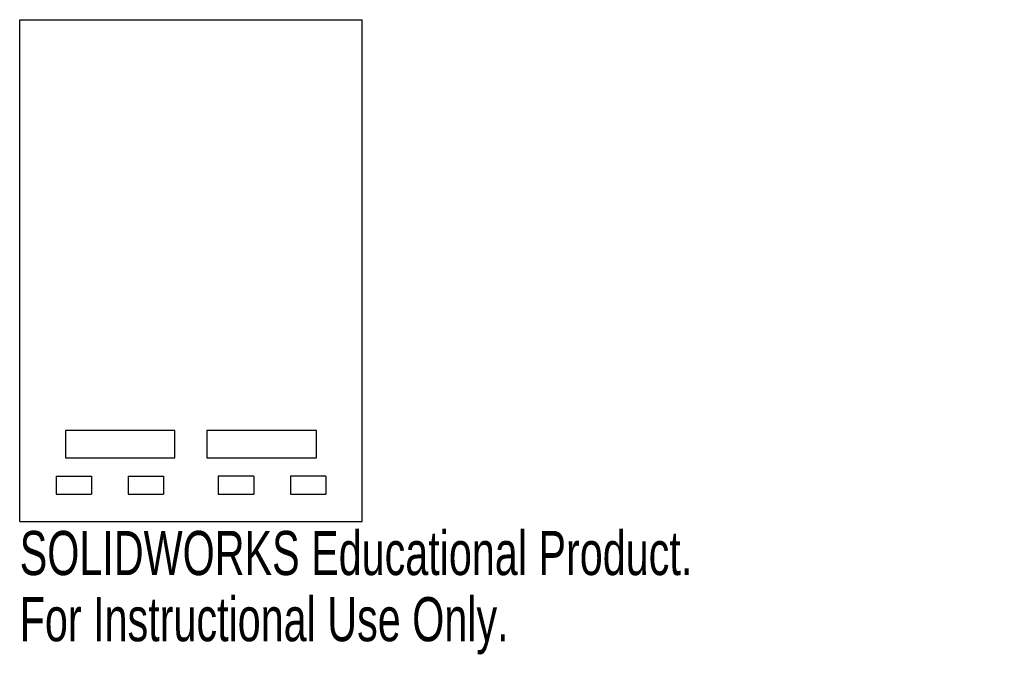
# Model space of a CAD drawing. Header units: millimetres. Extents: x 0 to 108, y -20 to 50.
import ezdxf

# ---------------------------------------------------------------- set-up
doc = ezdxf.new("R2010")
doc.units = ezdxf.units.MM
doc.styles.add('SLDTEXTSTYLE0', font='TXT', dxfattribs={"width": 0.7})

msp = doc.modelspace()

# ---------------------------------------------------------------- linework, layer by layer
at = {"color": 7, "linetype": 'Continuous', "lineweight": 25}
for p, q in [((0, 50), (37.53, 50)), ((0, -5), (0, 50)), ((37.53, -5), (37.53, 50)), ((5.01, 5), (5.01, 2)), ((17.01, 5), (5.01, 5)), ((17.01, 2), (17.01, 5)), ((20.51, 5), (20.51, 2)), ((32.51, 5), (20.51, 5)), ((32.51, 2), (32.51, 5)), ((5.01, 2), (17.01, 2)), ((20.51, 2), (32.51, 2)), ((4, 0), (4, -2)), ((4, 0), (7.88, 0)), ((7.88, 0), (7.88, -2)), ((11.88, 0), (11.88, -2)), ((11.88, 0), (15.76, 0)), ((15.76, 0), (15.76, -2)), ((21.76, 0), (21.76, -2)), ((25.65, 0), (21.76, 0)), ((25.65, 0), (25.65, -2)), ((29.65, 0), (29.65, -2)), ((33.53, 0), (29.65, 0)), ((33.53, 0), (33.53, -2)), ((4, -2), (7.88, -2)), ((11.88, -2), (15.76, -2)), ((21.76, -2), (25.65, -2)), ((29.65, -2), (33.53, -2)), ((0, -5), (37.53, -5))]:
    msp.add_line(p, q, dxfattribs=at)

# ---------------------------------------------------------------- texts
at = {"color": 7, "linetype": 'Continuous', "char_height": 4.8336, "attachment_point": 1, "style": 'SLDTEXTSTYLE0'}
for s, insert in [('SOLIDWORKS Educational Product.', (0, -6.02)), ('For Instructional Use Only.', (0, -13.27))]:
    msp.add_mtext(s, dxfattribs=dict(at, insert=insert))

doc.saveas('drawing.dxf')
